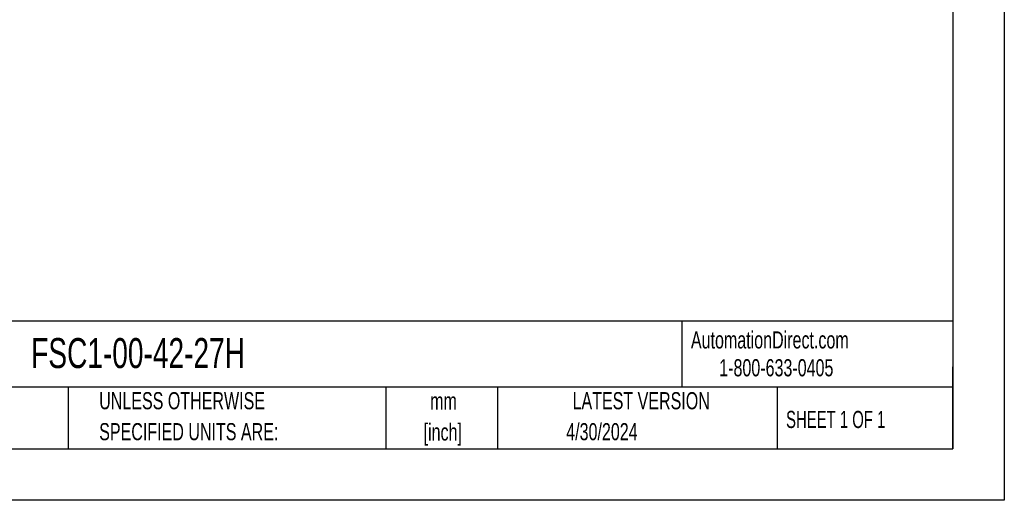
# Model space of a CAD drawing. Header units: millimetres. Extents: x 0 to 559, y 0 to 432.
# Tile 8 of 15: x 316 to 559, y 0 to 119. Entities that reach past the tile are written whole.
import ezdxf

# ---------------------------------------------------------------- set-up
doc = ezdxf.new("R2010")
doc.units = ezdxf.units.MM
doc.header["$LTSCALE"] = 2
doc.linetypes.add('CENTERX2', pattern=[20.32, 12.7, -2.54, 2.54, -2.54])
doc.layers.add('TEXT', color=140, linetype='Continuous', lineweight=25)
doc.styles.add('SLDTEXTSTYLE0', font='TXT', dxfattribs={"width": 0.7})
doc.styles.add('SLDTEXTSTYLE1', font='TXT', dxfattribs={"width": 0.65})

# ---------------------------------------------------------------- blocks, each defined once
blk = doc.blocks.new('SW_NOTE_0_1')
at = {"layer": 'TEXT', "color": 0, "linetype": 'CENTERX2', "lineweight": 18, "char_height": 4.233, "attachment_point": 2, "style": 'SLDTEXTSTYLE0'}
for s, insert in [('mm', (5.69, 5.46)), ('[inch]', (5.52, -2.19))]:
    blk.add_mtext(s, dxfattribs=dict(at, insert=insert))
blk = doc.blocks.new('SW_NOTE_0_2')
at = {"layer": 'TEXT', "color": 0, "linetype": 'CENTERX2', "lineweight": 18, "char_height": 4.2333, "attachment_point": 1, "style": 'SLDTEXTSTYLE0'}
for s, insert in [('UNLESS OTHERWISE', (0, 5.46)), ('SPECIFIED UNITS ARE:', (0, -2.19))]:
    blk.add_mtext(s, dxfattribs=dict(at, insert=insert))

msp = doc.modelspace()

# ---------------------------------------------------------------- linework, layer by layer
at = {"color": 7, "linetype": 'Continuous'}
for p, q in [((558.805, 431.805), (558.805, 0.005)), ((558.805, 0.005), (0.005, 0.005))]:
    msp.add_line(p, q, dxfattribs=at)
at = {"layer": 'TEXT'}
for p, q in [((546.1, 419.1), (546.1, 12.7)), ((546.1, 44.252), (12.7, 44.252)), ((479.151, 44.252), (479.151, 27.94)), ((546.1, 12.7), (546.1, 33.02)), ((546.1, 27.94), (12.7, 27.94)), ((327.56, 27.94), (327.56, 12.7)), ((406.049, 27.94), (406.049, 12.7)), ((433.624, 27.94), (433.624, 12.7)), ((502.697, 27.94), (502.697, 12.7)), ((12.7, 12.7), (546.1, 12.7))]:
    msp.add_line(p, q, dxfattribs=at)

# ---------------------------------------------------------------- block references
at = {"layer": 'TEXT', "linetype": 'CENTERX2', "lineweight": 18}
for name, p in [('SW_NOTE_0_2', (335.216, 21.271)), ('SW_NOTE_0_1', (414.572, 21.193))]:
    msp.add_blockref(name, p, dxfattribs=at)

# ---------------------------------------------------------------- texts
for s, insert, char_height, attachment_point, style in [('AutomationDirect.com', (481.39, 41.753), 4.23333, 1, 'SLDTEXTSTYLE0'), ('FSC1-00-42-27H', (318.415, 40.09), 7.40833, 1, 'SLDTEXTSTYLE0'), ('1-800-633-0405', (488.383, 34.874), 4.23333, 1, 'SLDTEXTSTYLE0'), ('LATEST VERSION', (469.104, 26.728), 4.23333, 2, 'SLDTEXTSTYLE0'), ('SHEET 1 OF 1', (504.883, 22.103), 4.23333, 1, 'SLDTEXTSTYLE1'), ('4/30/2024', (459.403, 19.078), 4.2333, 2, 'SLDTEXTSTYLE0')]:
    msp.add_mtext(s, dxfattribs=dict(at, insert=insert, char_height=char_height, attachment_point=attachment_point, style=style))

doc.saveas('drawing.dxf')
